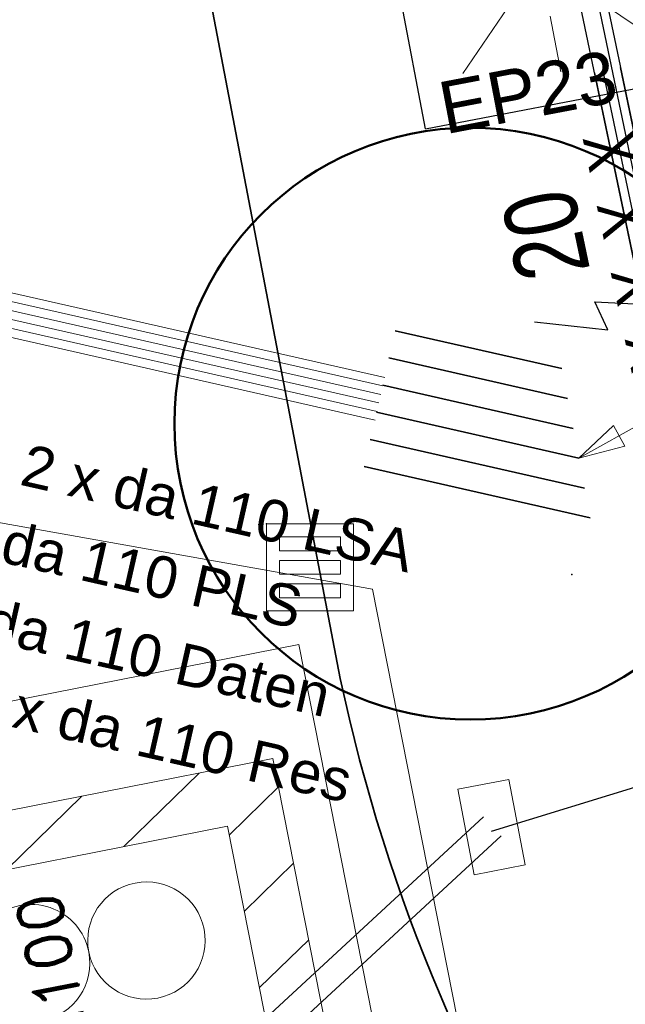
# Model space of a CAD drawing. Extents: x 3503752 to 3504470, y 5375172 to 5375556.
# Tile 65 of 77: x 3504301.32 to 3504304.79, y 5375434.62 to 5375440.27. Entities that reach past the tile are written whole.
import ezdxf

# ---------------------------------------------------------------- set-up
doc = ezdxf.new("R2010")
doc.units = 0
doc.header["$MEASUREMENT"] = 0
doc.linetypes.add('202', pattern=[2.64, 1.75, -0.38, 0.13, -0.38])
for name, color, linetype in [('$_LISY_$_TMP', 7, 'Continuous'), ('4WB_BESTAND_1_BA', 7, 'Continuous'), ('4WB_KANALISATION', 7, 'Continuous'), ('4WB_SWT_KSR_TK', 7, 'Continuous'), ('68_BL_STREINLAUF', 7, 'Continuous'), ('_4WP_KANCAD', 7, 'Continuous'), ('_4WP_KANCAD-T', 7, 'Continuous'), ('_4WP_LICHT-LAMPE', 7, 'Continuous'), ('_4WP_STADT_DATEN', 7, 'Continuous'), ('_4WP_STADT_LSA', 7, 'Continuous'), ('_4WP_STADT_PLS', 7, 'Continuous'), ('_4WP_STADT_RESER', 7, 'Continuous'), ('_4WP_SWT-STROM', 7, 'Continuous'), ('PUNKTHOEHENATTDEF', 7, 'Continuous'), ('PUNKTNUMMERNATTDEF', 7, 'Continuous'), ('PUNKTSPEZIFIKATION', 7, 'Continuous'), ('SP_SAB2022-03-17', 7, 'Continuous'), ('ST_KABELQUERSCHN', 7, 'Continuous'), ('V_FAHRBAHNRAND', 7, 'Continuous'), ('V_SAB', 7, 'Continuous')]:
    doc.layers.add(name, color=color, linetype=linetype)
doc.styles.add('10', font='ROMAND', dxfattribs={"height": 0.2625})
doc.styles.add('325', font='TXT', dxfattribs={"width": 0.8, "height": 0.3})
doc.styles.add('399', font='ARIAL.TTF', dxfattribs={"height": 0.3})
doc.styles.add('415', font='ARIAL.TTF', dxfattribs={"height": 0.24})
doc.styles.add('416', font='ARIAL.TTF', dxfattribs={"height": 0.24})
doc.styles.add('424', font='ARIAL.TTF', dxfattribs={"height": 0.24})
doc.styles.add('525', font='ARIAL.TTF', dxfattribs={"height": 0.24})
doc.styles.add('6', font='TXT', dxfattribs={"width": 0.8, "height": 0.42})

# ---------------------------------------------------------------- blocks, each defined once
blk = doc.blocks.new('LP_01052')
at = {"color": 7, "linetype": 'Continuous', "lineweight": 18}
blk.add_lwpolyline([(-0.25, 0), (0.25, 0), (0.25, 0.3), (-0.25, 0.3), (-0.25, 0)], dxfattribs=at)
blk = doc.blocks.new('WP_LP-1020')
at = {"color": 7, "linetype": 'Continuous', "lineweight": 25}
for p, q in [((-0.8253, 0.8253), (0.8253, 0.8253)), ((-0.8253, -0.8253), (-0.8253, 0.8253)), ((0.8253, -0.8253), (0.8253, 0.8253)), ((-0.8253, -0.8253), (0.8253, -0.8253))]:
    blk.add_line(p, q, dxfattribs=at)
at = {"color": 1, "linetype": 'Continuous', "lineweight": 13}
for p, q in [((0, 0.324962), (0, 0.649924)), ((0, 0.649924), (0, 0.324962)), ((-0.554739, 0.55475), (-0.229777, 0.229788)), ((0.229777, 0.229788), (0.554739, 0.55475)), ((0.229777, 0.229788), (0.554739, 0.55475)), ((-0.324962, 0), (-0.649924, 0)), ((-0.324962, 0), (-0.649924, 0)), ((0.324962, 0), (0.649924, 0)), ((-0.229777, -0.229777), (-0.554739, -0.554739)), ((-0.229777, -0.229777), (-0.554739, -0.554739)), ((0.229777, -0.229777), (0.554739, -0.554739)), ((0.229777, -0.229777), (0.554739, -0.554739)), ((0, -0.324962), (0, -0.649924)), ((0, -0.324962), (0, -0.649924))]:
    blk.add_line(p, q, dxfattribs=at)
at = {"color": 7, "linetype": 'Continuous', "lineweight": 25}
blk.add_circle((0, 0), 0.272749, dxfattribs=at)
blk = doc.blocks.new('PUNKT')
blk.add_point((0, 0))
at = {"layer": 'PUNKTHOEHENATTDEF', "linetype": 'Continuous', "flags": 1}
blk.add_attdef('PUNKTHOEHE', (1, -0.5), '', height=0.8, dxfattribs=at)
at = {"layer": 'PUNKTNUMMERNATTDEF', "linetype": 'Continuous', "flags": 1}
blk.add_attdef('PUNKTNUMMER', (1, 0.5), '', height=0.8, dxfattribs=at)
at = {"layer": 'PUNKTSPEZIFIKATION', "linetype": 'Continuous', "flags": 1}
blk.add_attdef('PUNKTSPEZIFIKATION', (1, -1.5), '', height=0.8, dxfattribs=at)
blk = doc.blocks.new('809')
at = {"color": 7, "linetype": 'Continuous', "lineweight": 13}
for points in [[(0, 0), (0.5, 0), (0.5, -0.5), (0, -0.5), (0, 0)], [(0.075005, -0.075005), (0.425003, -0.075005), (0.425003, -0.154999), (0.075005, -0.154999), (0.075005, -0.075005)], [(0.075005, -0.290001), (0.075005, -0.209999), (0.425003, -0.209999), (0.425003, -0.290001), (0.075005, -0.290001)], [(0.075005, -0.425003), (0.425003, -0.425003), (0.425003, -0.345001), (0.075005, -0.345001), (0.075005, -0.425003)]]:
    blk.add_lwpolyline(points, dxfattribs=at)
blk = doc.blocks.new('3SWT-BESTAND')
at = {"color": 7, "linetype": 'Continuous', "lineweight": 13}
for p, q in [((-7.115117, 3.581994), (-7.393849, 3.303484)), ((-7.023136, 3.143782), (-7.301868, 2.865273)), ((-5.653902, 2.92157), (-6.081104, 2.494708)), ((-6.325531, 2.780594), (-6.752733, 2.353732)), ((-6.931155, 2.705571), (-7.209887, 2.427061))]:
    blk.add_line(p, q, dxfattribs=at)
at = {"color": 255, "linetype": 'Continuous', "lineweight": 13}
blk.add_lwpolyline([(-4.504315, 2.197298), (-7.316287, 1.607063), (-8.311162, 6.346793), (-5.49919, 6.937028), (-4.504315, 2.197298)], dxfattribs=at)
at = {"color": 7, "linetype": 'Continuous', "lineweight": 13}
for points in [[(0.154, -0.734), (0, 0), (-7.737, 1.285), (-8.862, 6.647), (-8.756, 6.142)], [(-5.660809, 6.292032), (-5.525229, 5.646108), (-7.463002, 5.239368), (-6.920681, 2.655671), (-4.982909, 3.062412), (-4.847328, 2.416487), (-5.17029, 2.348697), (-5.238081, 2.671659), (-7.175853, 2.264919), (-7.853754, 5.49454), (-5.915981, 5.90128), (-5.983771, 6.224242), (-5.660809, 6.292032)], [(-5.660809, 6.292032), (-5.525229, 5.646108), (-7.463002, 5.239368), (-6.920681, 2.655671), (-4.982909, 3.062412), (-4.847328, 2.416487)]]:
    blk.add_lwpolyline(points, dxfattribs=at)
at = {"color": 251, "linetype": 'Continuous', "lineweight": 13}
for points in [[(-6.131867, 3.388339, -0.99782497), (-5.471261, 3.527)], [(-6.79247, 3.249677, -0.99817149), (-6.131867, 3.388339)], [(-5.471261, 3.527, -1.0010891), (-6.131867, 3.388339)], [(-6.131867, 3.388339, -0.99817149), (-6.79247, 3.249677)]]:
    blk.add_lwpolyline(points, format="xyb", dxfattribs=at)
at = {"color": 7, "linetype": 'Continuous', "style": '10'}
blk.add_text('6x SR DN100', height=0.2625, rotation=281.854342, dxfattribs=at).set_placement((-6.451054, 5.375461))
blk = doc.blocks.new('10032')
at = {"color": 1, "linetype": 'Continuous', "lineweight": 25}
for p, q in [((3.0616, 0.631587), (2.928989, 0.227833)), ((2.928989, 0.227833), (3.10196, 0.268208)), ((3.10196, 0.268208), (2.957818, -0.279744)), ((2.957818, -0.279744), (2.917457, -0.106706)), ((2.917457, -0.106706), (3.073132, -0.129778)), ((3.073132, -0.129778), (2.957818, -0.279744))]:
    blk.add_line(p, q, dxfattribs=at)
at = {"color": 1, "linetype": 'Continuous', "style": '6', "width": 0.8}
blk.add_text('20', height=0.42, dxfattribs=at).set_placement((3.286721, 0.25645))
blk = doc.blocks.new('ALG_00093')
at = {"color": 1, "linetype": 'Continuous', "lineweight": 13}
blk.add_lwpolyline([(0, 0), (0.3773, 0.09625), (0.3773, -0.09625), (0, 0)], dxfattribs=at)

msp = doc.modelspace()

# ---------------------------------------------------------------- linework, layer by layer
at = {"layer": '4WB_BESTAND_1_BA', "color": 250, "linetype": '202', "lineweight": 25}
for points in [[(3504294.8894, 5375499.5916), (3504296.6494, 5375489.7116), (3504298.0444, 5375482.0936), (3504299.4874, 5375474.3496), (3504300.8794, 5375466.8616), (3504302.3554, 5375459.0706), (3504303.7894, 5375451.3706), (3504304.1494, 5375449.0256), (3504304.2324, 5375448.4906), (3504304.1864, 5375448.0766), (3504304.0884, 5375447.1936), (3504304.0644, 5375445.6746), (3504304.0594, 5375445.4166), (3504304.0484, 5375444.7506), (3504304.0464, 5375444.5956), (3504304.0564, 5375444.5066), (3504304.1174, 5375443.9986), (3504303.9764, 5375443.5256), (3504305.6164, 5375435.6926), (3504305.6264, 5375435.6416), (3504305.6814, 5375435.4756), (3504305.7274, 5375435.3386)], [(3504305.8544, 5375435.1196), (3504305.7294, 5375435.4916), (3504305.6744, 5375435.6556), (3504305.6644, 5375435.7026), (3504304.0284, 5375443.5236), (3504304.1674, 5375443.9946), (3504304.1064, 5375444.5126), (3504304.0964, 5375444.5986), (3504304.0984, 5375444.7506), (3504304.1094, 5375445.4166), (3504304.1144, 5375445.6746), (3504304.1384, 5375447.1896), (3504304.2364, 5375448.0716), (3504304.2824, 5375448.4926), (3504304.1994, 5375449.0336), (3504303.8394, 5375451.3786), (3504302.4054, 5375459.0806), (3504300.9294, 5375466.8716), (3504299.5374, 5375474.3596), (3504298.0944, 5375482.1036), (3504296.6994, 5375489.7196), (3504294.9394, 5375499.5996)], [(3504294.9394, 5375499.5986), (3504296.6984, 5375489.7206), (3504298.0934, 5375482.1026), (3504299.5364, 5375474.3586), (3504300.9284, 5375466.8706), (3504302.4044, 5375459.0796), (3504303.8384, 5375451.3786), (3504304.1984, 5375449.0336), (3504304.2824, 5375448.4916), (3504304.2364, 5375448.0706), (3504304.1384, 5375447.1906), (3504304.1144, 5375445.6736), (3504304.1094, 5375445.4156), (3504304.0984, 5375444.7496), (3504304.0964, 5375444.5976), (3504304.1064, 5375444.5126), (3504304.1684, 5375443.9946), (3504304.0284, 5375443.5236), (3504305.6654, 5375435.7026), (3504305.6744, 5375435.6546), (3504305.7284, 5375435.4916), (3504305.7754, 5375435.3556)], [(3504309.6514, 5375429.3566), (3504307.3184, 5375431.3526), (3504306.4934, 5375432.5076), (3504306.1114, 5375433.4526), (3504305.6584, 5375435.3146), (3504305.5784, 5375435.6286), (3504305.5664, 5375435.6826), (3504303.9244, 5375443.5276), (3504304.0654, 5375444.0026), (3504304.0064, 5375444.5006), (3504303.9964, 5375444.5936), (3504303.9984, 5375444.7526), (3504304.0094, 5375445.4186), (3504304.0144, 5375445.6766), (3504304.0384, 5375447.1956), (3504304.1364, 5375448.0826), (3504304.1824, 5375448.4906), (3504304.1014, 5375449.0176), (3504303.7414, 5375451.3626), (3504302.3074, 5375459.0626)], [(3504311.5684, 5375427.8576), (3504309.6194, 5375429.3166), (3504307.2804, 5375431.3186), (3504306.4494, 5375432.4836), (3504306.0634, 5375433.4366), (3504305.6104, 5375435.3026), (3504305.5304, 5375435.6166), (3504305.5184, 5375435.6726), (3504303.8724, 5375443.5296), (3504304.0154, 5375444.0066), (3504303.9564, 5375444.4946), (3504303.9464, 5375444.5916), (3504303.9484, 5375444.7526), (3504303.9594, 5375445.4186), (3504303.9644, 5375445.6766), (3504303.9884, 5375447.1996), (3504304.0864, 5375448.0886), (3504304.1324, 5375448.4886), (3504304.0514, 5375449.0096), (3504303.6914, 5375451.3546), (3504302.2574, 5375459.0526)]]:
    msp.add_lwpolyline(points, dxfattribs=at)
at = {"layer": '4WB_BESTAND_1_BA', "color": 1, "linetype": 'Continuous', "lineweight": 25}
msp.add_lwpolyline([(3504311.5684, 5375427.8576), (3504309.6204, 5375429.3176), (3504307.2814, 5375431.3186), (3504306.4494, 5375432.4836), (3504306.0634, 5375433.4376), (3504305.6094, 5375435.3026), (3504305.6044, 5375435.3236), (3504305.5304, 5375435.6156), (3504305.5174, 5375435.6716), (3504303.8724, 5375443.5296), (3504304.0144, 5375444.0066), (3504303.9564, 5375444.4946), (3504303.9464, 5375444.5916), (3504303.9484, 5375444.7536), (3504303.9594, 5375445.4196), (3504303.9644, 5375445.6776), (3504303.9884, 5375447.1986), (3504304.0864, 5375448.0886), (3504304.1324, 5375448.4896), (3504304.0524, 5375449.0096), (3504303.6924, 5375451.3546), (3504302.2584, 5375459.0536)], dxfattribs=at)
at = {"layer": '4WB_BESTAND_1_BA', "color": 7, "linetype": 'Continuous', "lineweight": 13}
for points in [[(3504303.4124, 5375438.2196), (3504298.2794, 5375439.3836), (3504291.5664, 5375437.9696)], [(3504303.4014, 5375438.1706), (3504298.2794, 5375439.3326), (3504291.5764, 5375437.9206)], [(3504303.3904, 5375438.1216), (3504298.2794, 5375439.2816), (3504291.5864, 5375437.8716)], [(3504291.5964, 5375437.8226), (3504298.2794, 5375439.2306), (3504303.3794, 5375438.0726)], [(3504291.6064, 5375437.7736), (3504298.2794, 5375439.1796), (3504303.3684, 5375438.0236)], [(3504291.6164, 5375437.7246), (3504298.2794, 5375439.1286), (3504303.3574, 5375437.9746)]]:
    msp.add_lwpolyline(points, dxfattribs=at)
at = {"layer": '4WB_SWT_KSR_TK', "color": 250, "linetype": '202', "lineweight": 25}
msp.add_lwpolyline([(3504305.8544, 5375435.1196), (3504305.7294, 5375435.4916), (3504305.6744, 5375435.6556), (3504305.6644, 5375435.7026), (3504304.0284, 5375443.5236), (3504304.1674, 5375443.9946), (3504304.1064, 5375444.5126), (3504304.0964, 5375444.5986), (3504304.0984, 5375444.7506), (3504304.1094, 5375445.4166), (3504304.1144, 5375445.6746), (3504304.1384, 5375447.1896), (3504304.2364, 5375448.0716), (3504304.2824, 5375448.4926), (3504304.1994, 5375449.0336), (3504303.8394, 5375451.3786), (3504302.4054, 5375459.0806), (3504300.9294, 5375466.8716), (3504299.5374, 5375474.3596), (3504298.0944, 5375482.1036), (3504296.6994, 5375489.7196), (3504294.9394, 5375499.5996)], dxfattribs=at)
at = {"layer": '_4WP_KANCAD', "color": 1, "linetype": 'Continuous', "lineweight": 18}
for p, q in [((3504301.8963, 5375433.769), (3504303.979, 5375435.6953)), ((3504301.9982, 5375433.6588), (3504304.0809, 5375435.5852))]:
    msp.add_line(p, q, dxfattribs=at)
at = {"layer": '_4WP_KANCAD-T', "color": 1, "linetype": 'Continuous', "lineweight": 25}
msp.add_line((3504304.025, 5375435.612), (3504310.0516, 5375437.4619), dxfattribs=at)
at = {"layer": '_4WP_STADT_DATEN', "color": 7, "linetype": 'Continuous', "lineweight": 35}
msp.add_line((3504303.3652, 5375438.0193), (3504304.5276, 5375437.7551), dxfattribs=at)
at = {"layer": '_4WP_STADT_LSA', "color": 1, "linetype": 'Continuous', "lineweight": 18}
msp.add_line((3504304.5276, 5375437.7551), (3504309.8108, 5375440.7052), dxfattribs=at)
at = {"layer": '_4WP_STADT_LSA', "color": 7, "linetype": 'Continuous', "lineweight": 35}
for p, q in [((3504303.4716, 5375438.4874), (3504304.4293, 5375438.2697)), ((3504304.462, 5375438.0982), (3504303.4361, 5375438.3313))]:
    msp.add_line(p, q, dxfattribs=at)
at = {"layer": '_4WP_STADT_LSA', "color": 1, "linetype": 'Continuous', "lineweight": 50}
msp.add_circle((3504303.9044, 5375437.9536), 1.7, dxfattribs=at)
at = {"layer": '_4WP_STADT_PLS', "color": 1, "linetype": 'Continuous', "lineweight": 18}
msp.add_line((3504304.5276, 5375437.7551), (3504309.8108, 5375440.7052), dxfattribs=at)
at = {"layer": '_4WP_STADT_PLS', "color": 7, "linetype": 'Continuous', "lineweight": 35}
msp.add_line((3504303.4007, 5375438.1753), (3504304.4948, 5375437.9267), dxfattribs=at)
at = {"layer": '_4WP_STADT_PLS', "color": 1, "linetype": 'Continuous', "lineweight": 50}
msp.add_circle((3504303.9044, 5375437.9536), 1.7, dxfattribs=at)
at = {"layer": '_4WP_STADT_RESER', "color": 1, "linetype": 'Continuous', "lineweight": 18}
msp.add_line((3504304.5276, 5375437.7551), (3504309.8108, 5375440.7052), dxfattribs=at)
at = {"layer": '_4WP_STADT_RESER', "color": 7, "linetype": 'Continuous', "lineweight": 35}
for p, q in [((3504303.3297, 5375437.8633), (3504304.5604, 5375437.5836)), ((3504303.2943, 5375437.7073), (3504304.5932, 5375437.4121))]:
    msp.add_line(p, q, dxfattribs=at)
at = {"layer": '_4WP_STADT_RESER', "color": 1, "linetype": 'Continuous', "lineweight": 50}
msp.add_circle((3504303.9044, 5375437.9536), 1.7, dxfattribs=at)
at = {"layer": 'V_FAHRBAHNRAND', "color": 250, "linetype": 'Continuous', "lineweight": 35}
msp.add_line((3504301.6494, 5375444.3789, 320.8082), (3504303.1569, 5375436.4892, 320.8591), dxfattribs=at)
msp.add_line((3504301.6494, 5375444.3789, 320.8082), (3504303.1569, 5375436.4892, 320.8591), dxfattribs=at)
msp.add_lwpolyline([(3504307.2888, 5375430.3266, -0.192697), (3504303.1569, 5375436.4892)], format="xyb", dxfattribs=at)
msp.add_lwpolyline([(3504307.2888, 5375430.3266, -0.192697), (3504303.1569, 5375436.4892)], format="xyb", dxfattribs=at)

# ---------------------------------------------------------------- block references
at = {"layer": '$_LISY_$_TMP', "color": 7, "rotation": 101.8235961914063}
msp.add_blockref('10032', (3504305.5174, 5375435.6716), dxfattribs=at)
at = {"layer": '$_LISY_$_TMP', "color": 7, "xscale": 0.699999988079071, "yscale": 0.699999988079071, "rotation": 29.17882232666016}
msp.add_blockref('ALG_00093', (3504304.5276, 5375437.7551), dxfattribs=at)
msp.add_blockref('ALG_00093', (3504304.5276, 5375437.7551), dxfattribs=at)
msp.add_blockref('ALG_00093', (3504304.5276, 5375437.7551), dxfattribs=at)
at = {"layer": '4WB_KANALISATION', "color": 1}
msp.add_blockref('PUNKT', (3504304.4869, 5375437.086), dxfattribs=at)
msp.add_blockref('PUNKT', (3504304.4869, 5375437.086), dxfattribs=at)
at = {"layer": '68_BL_STREINLAUF', "color": 7}
for name, p in [('PUNKT', (3504302.6885, 5375437.3733)), ('809', (3504302.7335, 5375437.3783))]:
    msp.add_blockref(name, p, dxfattribs=at)
at = {"layer": '_4WP_LICHT-LAMPE', "color": 7, "rotation": 10.81799011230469}
msp.add_blockref('WP_LP-1020', (3504304.3021, 5375440.6136), dxfattribs=at)
at = {"layer": 'SP_SAB2022-03-17', "color": 7, "rotation": 100.8197204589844}
msp.add_blockref('LP_01052', (3504304.173, 5375435.6637), dxfattribs=at)
at = {"layer": 'ST_KABELQUERSCHN', "color": 7, "rotation": 179.3117752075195}
msp.add_blockref('3SWT-BESTAND', (3504295.622, 5375438.3803), dxfattribs=at)
at = {"layer": 'V_SAB', "color": 7}
msp.add_blockref('PUNKT', (3504302.7335, 5375437.3783, 320.8426), dxfattribs=at)

# ---------------------------------------------------------------- texts
at = {"layer": '_4WP_LICHT-LAMPE', "color": 190, "linetype": 'Continuous', "style": '399'}
msp.add_text('EP23 F3', height=0.3, rotation=10.8197, dxfattribs=at).set_placement((3504303.7593, 5375439.6154))
at = {"layer": '_4WP_STADT_DATEN', "color": 7, "linetype": 'Continuous', "style": '415'}
msp.add_text('da 110 Daten', height=0.24, rotation=347.2232, dxfattribs=at).set_placement((3504301.1026, 5375436.712))
at = {"layer": '_4WP_STADT_LSA', "color": 7, "linetype": 'Continuous', "style": '525'}
msp.add_text('2 x da 110 LSA', height=0.24, rotation=347.2232, dxfattribs=at).set_placement((3504301.3088, 5375437.6044))
at = {"layer": '_4WP_STADT_PLS', "color": 7, "linetype": 'Continuous', "style": '424'}
msp.add_text('da 110 PLS', height=0.24, rotation=347.2232, dxfattribs=at).set_placement((3504301.1956, 5375437.1612))
at = {"layer": '_4WP_STADT_RESER', "color": 7, "linetype": 'Continuous', "style": '416'}
msp.add_text('2 x da 110 Res', height=0.24, rotation=347.2232, dxfattribs=at).set_placement((3504300.9903, 5375436.2741))
at = {"layer": '_4WP_SWT-STROM', "color": 2, "linetype": 'Continuous', "style": '325', "width": 0.8}
msp.add_text('X  X  X  X  X', height=0.3, rotation=281.8236, dxfattribs=at).set_placement((3504304.5479, 5375439.5961))

doc.saveas('drawing.dxf')
